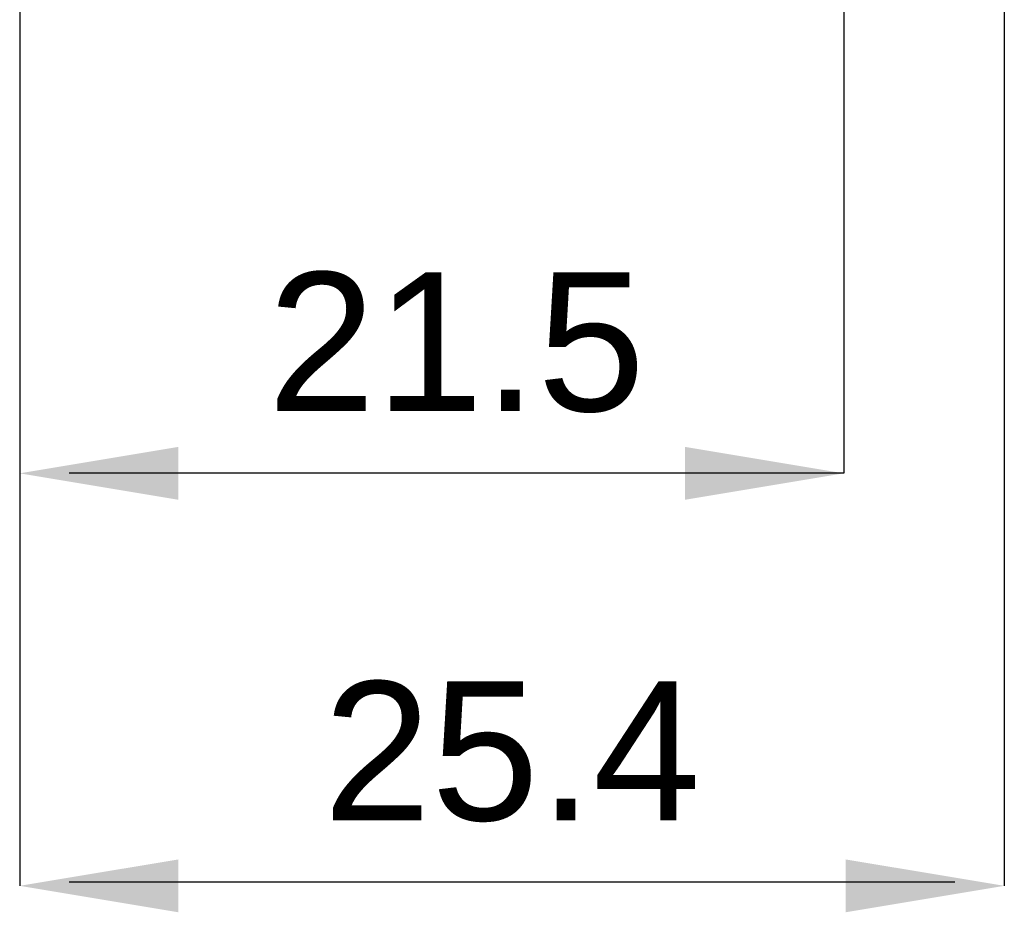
# Model space of a CAD drawing. Extents: x 1082 to 1292, y 1128 to 1425.
# Tile 3 of 8: x 1154 to 1203, y 1254 to 1299. Entities that reach past the tile are written whole.
import ezdxf

# ---------------------------------------------------------------- set-up
doc = ezdxf.new("R2010")
doc.units = 0
doc.header["$MEASUREMENT"] = 0
doc.layers.get('0').update_dxf_attribs({"linetype": 'CONTINUOUS'})
doc.styles.add('QUOTE', font='ARIAL.TTF', dxfattribs={"height": 3.5})

msp = doc.modelspace()

# ---------------------------------------------------------------- linework, layer by layer
at = {"color": 0, "linetype": 'ByBlock'}
for p, q in [((1153.869, 1335.652), (1153.869, 1254.872)), ((1153.869, 1333.652), (1153.869, 1275.486)), ((1203.5, 1313.631), (1203.5, 1275.293)), ((1203.5, 1312.631), (1203.5, 1254.872)), ((1195.406, 1308.164), (1195.406, 1275.666)), ((1195.406, 1275.666), (1156.369, 1275.666)), ((1201, 1255.052), (1156.369, 1255.052))]:
    msp.add_line(p, q, dxfattribs=at)
for points in [[(1161.869, 1276.999), (1161.869, 1274.332), (1153.869, 1275.666)], [(1187.406, 1276.999), (1187.406, 1274.332), (1195.406, 1275.666)], [(1161.869, 1256.205), (1161.869, 1253.539), (1153.869, 1254.872)], [(1195.5, 1256.205), (1195.5, 1253.539), (1203.5, 1254.872)]]:
    msp.add_solid(points, dxfattribs=at)

# ---------------------------------------------------------------- texts
at = {"color": 0, "linetype": 'ByBlock', "style": 'QUOTE'}
msp.add_text('21.5', height=7, dxfattribs=at).set_placement((1166.368, 1278.801))
at = {"color": 0, "linetype": 'ByBlock', "insert": (1178.684, 1261.626), "char_height": 7, "attachment_point": 5, "style": 'QUOTE'}
msp.add_mtext('25.4', dxfattribs=at)

doc.saveas('drawing.dxf')
